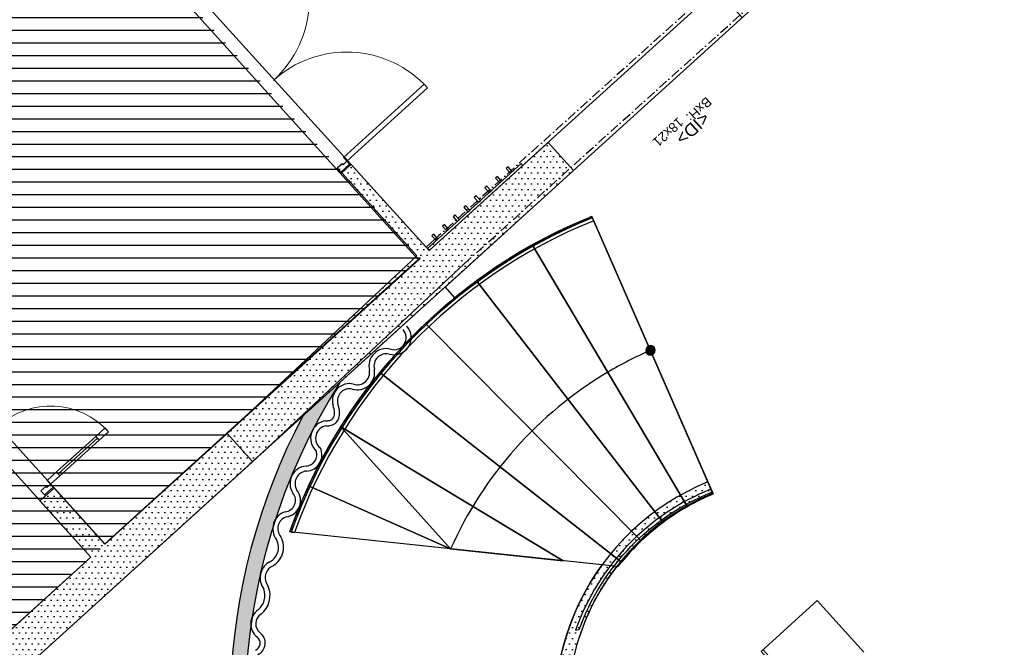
# Model space of a CAD drawing. Header units: millimetres. Extents: x 62961 to 109894, y 64087 to 106742.
# Tile 7 of 35: x 67377 to 75166, y 88611 to 93573. Entities that reach past the tile are written whole.
import ezdxf
from ezdxf.enums import TextEntityAlignment as Align

# ---------------------------------------------------------------- set-up
doc = ezdxf.new("R2010")
doc.units = ezdxf.units.MM
doc.header["$LTSCALE"] = 0.5
doc.header["$MEASUREMENT"] = 0
doc.linetypes.add('Over snittplan', pattern=[260, 150, -50, 10, -50])
doc.linetypes.add('PLINE', pattern=[0])
doc.layers.add('234- Vinduer_ dører_ porter', color=7, linetype='Continuous', lineweight=0)
for name, color, linetype in [('241- Bærende innervegger', 7, 'Continuous'), ('241- Bærende innervegger (Skravur)', 7, 'Continuous'), ('242- Ikke-bærende innervegger IARK', 7, 'Continuous'), ('242- Ikke-bærende innervegger IARK (Skravur)', 7, 'Continuous'), ('244- Vinduer_ dører_ foldevegger', 7, 'Continuous'), ('244- Vinduer_ dører_ foldevegger(Nye konstruksjoner)', 7, 'Continuous'), ('27-- Fast inventar(Nye konstruksjoner)', 7, 'Continuous'), ('279- Annet fast inventar(Nye konstruksjoner)', 7, 'Continuous'), ('281- Innvendige trapper', 7, 'Continuous'), ('287- Andre rekkverk_ håndlister og fendere', 7, 'Continuous'), ('852- Teknisk_symbolsk informasjon_ bygning(Nye konstruksjoner)', 7, 'Continuous'), ('862- M___Nettoareal', 7, 'Continuous'), ('862- M___Nettoareal(Polylinje)', 7, 'Continuous'), ('862- M___Nettoareal(Tekst)', 7, 'Continuous')]:
    doc.layers.add(name, color=color, linetype=linetype)
doc.styles.add('GENERATED_STYLE_1', font='arial.ttf')
pattern_1 = [(0, (0, 0), (0, 86.60254), [0, -50]), (0, (25, 43.3), (0, 86.60254), [0, -50])]

# ---------------------------------------------------------------- blocks, each defined once
blk = doc.blocks.new('BK_U13A_5', base_point=(66205.8, 90277.2))
at = {"layer": '862- M___Nettoareal(Polylinje)', "linetype": 'PLINE', "flags": 128}
blk.add_lwpolyline([(65232.6, 90779), (67180.3, 88636.6), (67940, 89325), (66764.9, 90621.8), (66653.8, 90521.1), (65883.8, 91370.8)], close=True, dxfattribs=at)
at = {"layer": '862- M___Nettoareal(Tekst)', "insert": (65939.3, 90301.2), "char_height": 100, "attachment_point": 1, "rotation": 312.16193, "style": 'GENERATED_STYLE_1'}
blk.add_mtext('\\A1;{\\pql;\\pt0,12050;\\fArial|b0|i0|c0|p0;\\W1.000000;2,8\\fArial|b0|i0|c0|p0;\\W1.000000;\\A1{\\H.66x;\\S^  ;}\\fArial|b0|i0|c0|p0;\\W1.000000; m\\fArial|b0|i0|c0|p0;\\W1.000000;\\A1{\\H.66x;\\S2^  ;}}', dxfattribs=at)
at = {"layer": '862- M___Nettoareal(Tekst)', "style": 'GENERATED_STYLE_1'}
for tag, height, p in [('ROOM_NUMBER', 100, (66306.7, 90611)), ('ROOM_NAME', 200, (66190.2, 90482.7)), ('DUMMY_861', 100, (66537, 90379.6)), ('DUMMY_863', 100, (65957.3, 90317.5)), ('DUMMY_862', 200, (66435.8, 90257.2))]:
    blk.add_attdef(tag, text='', height=height, rotation=312.16193, dxfattribs=at).set_placement(p, align=Align.TOP_LEFT)
blk = doc.blocks.new('Garderobe publikum_U12_6', base_point=(70893.1, 95914.9))
at = {"layer": '862- M___Nettoareal(Polylinje)', "linetype": 'PLINE', "flags": 128}
blk.add_lwpolyline([(66960, 95773.6), (70615.1, 91749), (71576.7, 92620.4), (72910.6, 93829), (73359.8, 94236), (69713.7, 98269)], close=True, dxfattribs=at)
at = {"layer": '862- M___Nettoareal(Tekst)', "insert": (69924.5, 96714.2), "char_height": 100, "attachment_point": 1, "rotation": 312.16193, "style": 'GENERATED_STYLE_1'}
blk.add_mtext('\\A1;{\\pql;\\pt0,12050;\\fArial|b0|i0|c0|p0;\\W1.000000;20,2\\fArial|b0|i0|c0|p0;\\W1.000000;\\A1{\\H.66x;\\S^  ;}\\fArial|b0|i0|c0|p0;\\W1.000000; m\\fArial|b0|i0|c0|p0;\\W1.000000;\\A1{\\H.66x;\\S2^  ;}}', dxfattribs=at)
at = {"layer": '862- M___Nettoareal(Tekst)', "style": 'GENERATED_STYLE_1'}
for tag, height, p in [('ROOM_NUMBER', 100, (70292, 97024)), ('ROOM_NAME', 200, (70175.5, 96895.7)), ('DUMMY_861', 100, (70460.9, 96860.4)), ('DUMMY_863', 100, (69942.5, 96730.5)), ('DUMMY_862', 200, (71843.6, 95099.3))]:
    blk.add_attdef(tag, text='', height=height, rotation=312.16193, dxfattribs=at).set_placement(p, align=Align.TOP_LEFT)
blk = doc.blocks.new('Lager_U13_7', base_point=(66653.1, 93011.3))
at = {"layer": '862- M___Nettoareal(Polylinje)', "linetype": 'PLINE', "flags": 128}
blk.add_lwpolyline([(64283.5, 93354.3), (65894.3, 91582.7), (66664.3, 90732.9), (66775.4, 90833.7), (68049.8, 89430.4), (70528.9, 91676.8), (66882.9, 95709.8)], close=True, dxfattribs=at)
at = {"layer": '862- M___Nettoareal(Tekst)', "insert": (66283.2, 93149.5), "char_height": 100, "attachment_point": 1, "rotation": 312.16193, "style": 'GENERATED_STYLE_1'}
blk.add_mtext('\\A1;{\\pql;\\pt0,12050;\\fArial|b0|i0|c0|p0;\\W1.000000;18,8\\fArial|b0|i0|c0|p0;\\W1.000000;\\A1{\\H.66x;\\S^  ;}\\fArial|b0|i0|c0|p0;\\W1.000000; m\\fArial|b0|i0|c0|p0;\\W1.000000;\\A1{\\H.66x;\\S2^  ;}}', dxfattribs=at)
at = {"layer": '862- M___Nettoareal(Tekst)', "style": 'GENERATED_STYLE_1'}
for tag, height, p in [('ROOM_NUMBER', 100, (66650.6, 93459.4)), ('ROOM_NAME', 200, (66534.1, 93331.1)), ('DUMMY_861', 100, (66819.5, 93295.8)), ('DUMMY_863', 100, (66301.2, 93165.8)), ('DUMMY_862', 200, (67005, 92856.8))]:
    blk.add_attdef(tag, text='', height=height, rotation=312.16193, dxfattribs=at).set_placement(p, align=Align.TOP_LEFT)
blk = doc.blocks.new('Foaje_U17B_9', base_point=(77016.1, 92658))
at = {"layer": '862- M___Nettoareal(Polylinje)', "linetype": 'PLINE', "flags": 128}
blk.add_lwpolyline([(70742.5, 91459.6), (70819.8, 91374.3, -0.080784), (71904.3, 92018.1), (72860.3, 89828.7, 0.505663), (72137.4, 86928.6), (72142.7, 86933), (73774, 85132.4), (83926.2, 94331.5), (79416.5, 99319.8), (79145.3, 99074.1), (78190.4, 100127.5), (77081.8, 99122.5), (78036.7, 98069.1), (71758.9, 92380.6)], format="xyb", close=True, dxfattribs=at)
at = {"layer": '862- M___Nettoareal(Tekst)', "style": 'GENERATED_STYLE_1'}
for tag, height, p in [('ROOM_NUMBER', 100, (77018.8, 93100.4)), ('ROOM_NAME', 200, (76902.4, 92972)), ('DUMMY_861', 100, (77249.1, 92868.9)), ('DUMMY_863', 100, (76669.4, 92806.8)), ('DUMMY_862', 200, (77362.9, 92509.2))]:
    blk.add_attdef(tag, text='', height=height, rotation=312.16193, dxfattribs=at).set_placement(p, align=Align.TOP_LEFT)
blk = doc.blocks.new('Lager_U15a_27', base_point=(69742.3, 87925.6))
at = {"layer": '862- M___Nettoareal(Polylinje)', "linetype": 'PLINE', "flags": 128}
blk.add_lwpolyline([(70742.5, 91459.8), (67376.5, 88409.6), (69724.9, 85821.1), (71681.4, 87599.2, -0.228567), (71984.7, 89263.5), (69513.2, 89523, -0.137894), (70819.8, 91374.3)], format="xyb", close=True, dxfattribs=at)
at = {"layer": '862- M___Nettoareal(Tekst)', "insert": (69372.4, 88063.8), "char_height": 100, "attachment_point": 1, "rotation": 312.16193, "style": 'GENERATED_STYLE_1'}
blk.add_mtext('\\A1;{\\pql;\\pt0,12050;\\fArial|b0|i0|c0|p0;\\W1.000000;11,0\\fArial|b0|i0|c0|p0;\\W1.000000;\\A1{\\H.66x;\\S^  ;}\\fArial|b0|i0|c0|p0;\\W1.000000; m\\fArial|b0|i0|c0|p0;\\W1.000000;\\A1{\\H.66x;\\S2^  ;}}', dxfattribs=at)
at = {"layer": '862- M___Nettoareal(Tekst)', "style": 'GENERATED_STYLE_1'}
for tag, height, p in [('ROOM_NUMBER', 100, (69739.8, 88373.7)), ('ROOM_NAME', 200, (69623.3, 88245.4)), ('DUMMY_861', 100, (69959.9, 88153.5)), ('DUMMY_863', 100, (69390.4, 88080.1)), ('DUMMY_862', 200, (70094.2, 87771.1))]:
    blk.add_attdef(tag, text='', height=height, rotation=312.16193, dxfattribs=at).set_placement(p, align=Align.TOP_LEFT)
blk = doc.blocks.new('Dør metall tofløyet[19]')
at = {"layer": '234- Vinduer_ dører_ porter', "linetype": 'PLINE'}
for centre, start, end in [((68803.1, 93732.4), 312.24579, 42.24579), ((69964.5, 92453.5), 42.24579, 132.24579)]:
    blk.add_arc(centre, 863.8, start, end, dxfattribs=at)
at = {"layer": '244- Vinduer_ dører_ foldevegger', "linetype": 'PLINE'}
for p, q in [((69442.5, 94313.1), (68803.1, 93732.4)), ((68830, 93702.8), (69469.4, 94283.5)), ((69469.4, 94283.5), (69442.5, 94313.1)), ((68781.4, 93768.1), (68752.5, 93799.9)), ((68781.4, 93768.1), (68752.5, 93799.9)), ((68707.4, 93700.9), (68678.5, 93732.7)), ((68707.4, 93700.9), (68678.5, 93732.7)), ((68775.5, 93762.7), (68707.4, 93700.9)), ((68707.4, 93700.9), (68775.5, 93762.7)), ((68707.4, 93700.9), (68775.5, 93762.7)), ((68714.1, 93693.5), (68782.2, 93755.3)), ((68803.1, 93732.4), (68773.5, 93705.5)), ((68775.5, 93762.7), (68781.4, 93768.1)), ((68775.5, 93762.7), (68781.4, 93768.1)), ((68782.2, 93755.3), (68775.5, 93762.7)), ((68782.2, 93755.3), (68803.1, 93732.4)), ((68803.1, 93732.4), (68830, 93702.8)), ((68714.1, 93693.5), (68707.4, 93700.9)), ((68743, 93661.6), (68714.1, 93693.5)), ((68781.5, 93696.6), (68743, 93661.6)), ((68773.5, 93705.5), (68781.5, 93696.6)), ((69937.6, 92483.1), (70577, 93063.9)), ((70603.9, 93034.3), (69964.5, 92453.5)), ((70577, 93063.9), (70603.9, 93034.3)), ((69964.5, 92453.5), (69937.6, 92483.1)), ((69888.3, 92400.6), (69926.8, 92435.5)), ((69917.2, 92368.7), (69888.3, 92400.6)), ((69985.3, 92430.6), (69917.2, 92368.7)), ((69992.1, 92423.2), (69924, 92361.3)), ((69924, 92361.3), (69992.1, 92423.2)), ((69924, 92361.3), (69992.1, 92423.2)), ((69926.8, 92435.5), (69934.9, 92426.6)), ((69934.9, 92426.6), (69964.5, 92453.5)), ((69964.5, 92453.5), (69985.3, 92430.6)), ((69985.3, 92430.6), (69992.1, 92423.2)), ((69992.1, 92423.2), (69998, 92428.6)), ((69992.1, 92423.2), (69998, 92428.6)), ((69998, 92428.6), (70026.9, 92396.7)), ((69998, 92428.6), (70026.9, 92396.7)), ((69917.2, 92368.7), (69924, 92361.3)), ((69924, 92361.3), (69952.9, 92329.5)), ((69924, 92361.3), (69952.9, 92329.5))]:
    blk.add_line(p, q, dxfattribs=at)
blk = doc.blocks.new('Dør[20]')
at = {"layer": '234- Vinduer_ dører_ porter', "linetype": 'PLINE'}
for p, q in [((67178.3, 90389.1), (67110.1, 90327.3)), ((67185, 90381.7), (67116.8, 90319.9)), ((67185, 90381.7), (67178.3, 90389.1)), ((67205.8, 90358.7), (67185, 90381.7)), ((67116.8, 90319.9), (67110.1, 90327.3)), ((67116.8, 90319.9), (67145.7, 90288)), ((67145.7, 90288), (67184.2, 90323)), ((67176.1, 90331.8), (67205.8, 90358.7)), ((67184.2, 90323), (67176.1, 90331.8)), ((67977.8, 90278.2), (68051.9, 90345.4)), ((68078.7, 90315.7), (68004.6, 90248.6)), ((68051.9, 90345.4), (68078.7, 90315.7)), ((67991.2, 90263.4), (67681.4, 89982.7)), ((68004.6, 90248.6), (67977.8, 90278.2)), ((67593.9, 89930.4), (67668, 89997.5)), ((67668, 89997.5), (67694.9, 89967.9)), ((67620.8, 89900.7), (67591.1, 89873.9)), ((67620.8, 89900.7), (67593.9, 89930.4)), ((67694.9, 89967.9), (67620.8, 89900.7)), ((67641.6, 89877.8), (67620.8, 89900.7)), ((67583.1, 89882.8), (67544.5, 89847.9)), ((67544.5, 89847.9), (67573.4, 89816)), ((67573.4, 89816), (67641.6, 89877.8)), ((67648.3, 89870.4), (67580.1, 89808.6)), ((67591.1, 89873.9), (67583.1, 89882.8)), ((67641.6, 89877.8), (67648.3, 89870.4)), ((67573.4, 89816), (67580.1, 89808.6))]:
    blk.add_line(p, q, dxfattribs=at)
at = {"layer": '234- Vinduer_ dører_ porter', "linetype": 'PLINE', "flags": 128}
for points in [[(67991.2, 90263.4), (67681.4, 89982.7), (67668, 89997.5), (67977.8, 90278.2)], [(68004.6, 90248.6), (67694.9, 89967.9), (67681.4, 89982.7), (67991.2, 90263.4)]]:
    blk.add_lwpolyline(points, close=True, dxfattribs=at)
at = {"layer": '234- Vinduer_ dører_ porter', "linetype": 'PLINE'}
blk.add_arc((67620.8, 89900.7), 618, 42.18069, 132.18069, dxfattribs=at)
at = {"layer": '244- Vinduer_ dører_ foldevegger', "linetype": 'PLINE'}
for p, q in [((67178.3, 90389.1), (67110.1, 90327.3)), ((67178.3, 90389.1), (67110.1, 90327.3)), ((67178.3, 90389.1), (67153.4, 90416.5)), ((67178.3, 90389.1), (67153.4, 90416.5)), ((67067.1, 90288.4), (67042.3, 90315.8)), ((67067.1, 90288.4), (67042.3, 90315.8)), ((67110.1, 90327.3), (67067.1, 90288.4)), ((67110.1, 90327.3), (67067.1, 90288.4)), ((67648.3, 89870.4), (67580.1, 89808.6)), ((67648.3, 89870.4), (67580.1, 89808.6)), ((67648.3, 89870.4), (67673.1, 89842.9)), ((67648.3, 89870.4), (67673.1, 89842.9)), ((67580.1, 89808.6), (67537.1, 89769.6)), ((67580.1, 89808.6), (67537.1, 89769.6)), ((67537.1, 89769.6), (67562, 89742.2)), ((67537.1, 89769.6), (67562, 89742.2))]:
    blk.add_line(p, q, dxfattribs=at)
blk = doc.blocks.new('Dørstempel[6]', base_point=(72224.3, 93207.2))
at = {"layer": '852- Teknisk_symbolsk informasjon_ bygning(Nye konstruksjoner)', "char_height": 75, "attachment_point": 1, "rotation": 222.18069, "style": 'GENERATED_STYLE_1'}
for s, insert in [('\\A1;{\\pql;\\pt0,50;\\fArial|b0|i0|c0|p0;\\W1.000000;18\\fArial|b0|i0|c0|p0;\\W1.000000;\\A1{\\H.66x;\\S^  ;}\\fArial|b0|i0|c0|p0;\\W1.000000;\\fArial|b0|i0|c0|p0;\\W1.000000;\\A1{\\H.66x;\\S^  ;}}', (72637.4, 92751.5)), ('\\A1;{\\pql;\\pt0,50;\\fArial|b0|i0|c0|p0;\\W1.000000;x21\\fArial|b0|i0|c0|p0;\\W1.000000;\\A1{\\H.66x;\\S^  ;}\\fArial|b0|i0|c0|p0;\\W1.000000;\\fArial|b0|i0|c0|p0;\\W1.000000;\\A1{\\H.66x;\\S^  ;}}', (72552.6, 92674.7))]:
    blk.add_mtext(s, dxfattribs=dict(at, insert=insert))
at = {"layer": '852- Teknisk_symbolsk informasjon_ bygning(Nye konstruksjoner)', "style": 'GENERATED_STYLE_1'}
for tag, p in [('DUMMY_234', (72453.8, 93039.2)), ('DUMMY_232', (72533, 92951.9)), ('DUMMY_230', (72612.1, 92864.5)), ('strUnitPrefix', (72691.2, 92760.1))]:
    blk.add_attdef(tag, text='', height=75, rotation=222.18069, dxfattribs=at).set_placement(p, align=Align.TOP_RIGHT)
for tag, p in [('DUMMY_235', (72411.5, 93000.8)), ('DUMMY_233', (72490.6, 92913.5)), ('DUMMY_231', (72569.7, 92826.2)), ('DUMMY_229', (72441.2, 92550.6))]:
    blk.add_attdef(tag, text='', height=75, rotation=222.18069, dxfattribs=at).set_placement(p, align=Align.TOP_LEFT)
blk.add_attdef('DUMMY_228', text='', height=100, rotation=222.18069, dxfattribs=at).set_placement((72648.8, 92773), align=Align.BOTTOM_CENTER)
blk = doc.blocks.new('Simple Door Opening[33]')
at = {"layer": '244- Vinduer_ dører_ foldevegger(Nye konstruksjoner)', "linetype": 'PLINE'}
for p, q in [((73092.7, 93589.2), (72891.3, 93811.5)), ((71758.9, 92380.6), (71557.4, 92602.9))]:
    blk.add_line(p, q, dxfattribs=at)
at = {"layer": '852- Teknisk_symbolsk informasjon_ bygning(Nye konstruksjoner)'}
ref = blk.add_blockref('Dørstempel[6]', (72224.3, 93207.2), dxfattribs=at)
ref.add_attrib('strUnitPrefix', 'BxH:', dxfattribs={"color": 7, "height": 75, "rotation": 222.18069, "style": 'GENERATED_STYLE_1'}).set_placement((72691.2, 92760.1), align=Align.TOP_RIGHT)
ref.add_attrib('DUMMY_228', '<ID>', dxfattribs={"color": 7, "height": 100, "rotation": 222.18069, "style": 'GENERATED_STYLE_1'}).set_placement((72648.8, 92773), align=Align.BOTTOM_CENTER)
blk = doc.blocks.new('Underskap[30]', base_point=(73686.4, 88980))
at = {"layer": '27-- Fast inventar(Nye konstruksjoner)', "linetype": 'PLINE'}
for p, q in [((73686.4, 88980), (73241.8, 88577.1)), ((74055.7, 88572.4), (73686.4, 88980)), ((74055.7, 88572.4), (73686.4, 88980)), ((73241.8, 88577.1), (73611.1, 88169.5)), ((73258.1, 88591.9), (73627.4, 88184.3))]:
    blk.add_line(p, q, dxfattribs=at)
blk = doc.blocks.new('Knagger[50]', base_point=(70985.7, 92084.8))
at = {"layer": '27-- Fast inventar(Nye konstruksjoner)', "linetype": 'PLINE', "flags": 128}
for points in [[(71342.7, 92435.3), (70601.7, 91763.9), (70615.1, 91749), (71356.2, 92420.5)], [(71225.2, 92396.3), (71258.8, 92359.2), (71273.6, 92372.7), (71240, 92409.7)], [(71141.2, 92320.2), (71174.8, 92283.1), (71189.6, 92296.6), (71156, 92333.6)], [(71057.2, 92244.1), (71090.8, 92207), (71105.6, 92220.5), (71072, 92257.5)], [(70973.2, 92168), (71006.8, 92130.9), (71021.6, 92144.4), (70988.1, 92181.4)], [(70889.2, 92091.9), (70922.8, 92054.8), (70937.6, 92068.3), (70904.1, 92105.3)], [(70805.3, 92015.8), (70838.8, 91978.7), (70853.7, 91992.2), (70820.1, 92029.2)], [(70721.3, 91939.7), (70754.9, 91902.6), (70769.7, 91916.1), (70736.1, 91953.1)], [(70637.3, 91863.6), (70670.9, 91826.5), (70685.7, 91840), (70652.1, 91877)]]:
    blk.add_lwpolyline(points, close=True, dxfattribs=at)

msp = doc.modelspace()

# ---------------------------------------------------------------- hatches: boundary and pattern name
at = {"linetype": 'Continuous'}
h = msp.add_hatch(dxfattribs=at)
h.set_pattern_fill('Linjer_100_mm', color=256, style=0, pattern_type=2)
h.set_pattern_definition([(0, (67022.16, 92190.14), (0, 100), [])])
h.paths.add_polyline_path([(67175.2, 88632), (63496.2, 92692), (66869.2, 95748.3), (70548.1, 91688.3)])
at = {"layer": '241- Bærende innervegger (Skravur)', "linetype": 'Continuous'}
h = msp.add_hatch(dxfattribs=at)
h.set_pattern_fill('Eksisterende_konstruksjon', color=256, style=0, pattern_type=2)
h.set_pattern_definition(pattern_1)
h.paths.add_polyline_path([(69017.3, 90301.2), (69218.8, 90078.9), (71758.9, 92380.6), (71557.4, 92602.9)])
h = msp.add_hatch(dxfattribs=at)
h.set_pattern_fill('Eksisterende_konstruksjon', color=256, style=0, pattern_type=2)
h.set_pattern_definition(pattern_1)
h.paths.add_polyline_path([(69214.5, 90075.1), (70893.4, 91644), (70690.5, 91865), (69011.4, 90295.8)])
h = msp.add_hatch(dxfattribs=at)
h.set_pattern_fill('Eksisterende_konstruksjon', color=256, style=0, pattern_type=2)
h.set_pattern_definition(pattern_1)
h.paths.add_polyline_path([(67376.5, 88409.6), (69214.5, 90075.1), (69011.4, 90295.8), (67175.2, 88632)])
at = {"layer": '242- Ikke-bærende innervegger IARK (Skravur)', "linetype": 'Continuous'}
h = msp.add_hatch(dxfattribs=at)
h.set_pattern_fill('Eksisterende_konstruksjon', color=256, style=0, pattern_type=2)
h.set_pattern_definition(pattern_1)
h.paths.add_polyline_path([(69924, 92361.3), (70519.7, 91705.4), (70592.8, 91773.7), (69998, 92428.6)])
h = msp.add_hatch(dxfattribs=at)
h.set_pattern_fill('Eksisterende_konstruksjon', color=256, style=0, pattern_type=2)
h.set_pattern_definition(pattern_1)
h.paths.add_polyline_path([(69617.3, 90440, 0.230025), (69465, 86106.3), (69760.2, 85780.8, -0.273336), (69909.5, 90704.8)])
h = msp.add_hatch(dxfattribs=at)
h.set_pattern_fill('Eksisterende_konstruksjon', color=256, style=0, pattern_type=2)
h.set_pattern_definition(pattern_1)
h.paths.add_polyline_path([(72820.1, 89918.6, 0.507525), (72064.9, 86867.7), (72141.6, 86931.8, -0.507525), (72858, 89826)])
h = msp.add_hatch(dxfattribs=at)
h.set_pattern_fill('Eksisterende_konstruksjon', color=256, style=0, pattern_type=2)
h.set_pattern_definition(pattern_1)
h.paths.add_polyline_path([(67648.3, 89870.4), (67537.1, 89769.6), (67940, 89325), (68051.2, 89425.7)])
at = {"layer": '281- Innvendige trapper', "linetype": 'Continuous'}
msp.add_hatch(color=256, dxfattribs=at).paths.add_polyline_path([(72351.9, 90993.1, 1), (72381.9, 90924.4, 1)])

# ---------------------------------------------------------------- linework, layer by layer
at = {"layer": '241- Bærende innervegger', "linetype": 'PLINE'}
msp.add_line((71758.9, 92380.6), (71557.4, 92602.9), dxfattribs=at)
at = {"layer": '241- Bærende innervegger', "linetype": 'Over snittplan', "flags": 128}
for points in [[(79209.6, 99536.7), (70690.5, 91865)], [(70893.4, 91644), (79411, 99314.4)]]:
    msp.add_lwpolyline(points, dxfattribs=at)
at = {"layer": '241- Bærende innervegger', "linetype": 'PLINE', "flags": 128}
for points in [[(71557.4, 92602.9), (70615.1, 91749)], [(69909.5, 90704.8), (71758.9, 92380.6)], [(70690.5, 91865), (70592.8, 91773.7)], [(70519.7, 91705.4), (69011.4, 90295.8)], [(70541, 91681.9), (69017.3, 90301.2)], [(69214.5, 90075.1), (70893.4, 91644)], [(69218.8, 90078.9), (69617.3, 90440)], [(69011.4, 90295.8), (68051.2, 89425.7)], [(69017.3, 90301.2), (69218.8, 90078.9)], [(67376.5, 88409.6), (69214.5, 90075.1)], [(67940, 89325), (67175.2, 88632)]]:
    msp.add_lwpolyline(points, dxfattribs=at)
at = {"layer": '242- Ikke-bærende innervegger IARK', "linetype": 'PLINE'}
for p, q in [((69924, 92361.3), (69992.1, 92423.2)), ((69992.1, 92423.2), (69998, 92428.6)), ((69998, 92428.6), (70026.9, 92396.7)), ((69924, 92361.3), (69952.9, 92329.5)), ((67648.3, 89870.4), (67580.1, 89808.6)), ((67648.3, 89870.4), (67673.1, 89842.9)), ((67580.1, 89808.6), (67537.1, 89769.6)), ((67537.1, 89769.6), (67562, 89742.2))]:
    msp.add_line(p, q, dxfattribs=at)
at = {"layer": '242- Ikke-bærende innervegger IARK', "linetype": 'PLINE', "flags": 128}
for points in [[(70592.8, 91773.7), (69998, 92428.6)], [(69924, 92361.3), (70519.7, 91705.4)], [(72858, 89826), (72820.1, 89918.6)], [(68051.2, 89425.7), (67648.3, 89870.4)], [(67537.1, 89769.6), (67940, 89325)]]:
    msp.add_lwpolyline(points, dxfattribs=at)
at = {"layer": '242- Ikke-bærende innervegger IARK', "linetype": 'PLINE'}
for centre, radius, start, end in [((74002, 88116.4), 4842.4, 147.68767, 208.83802), ((74002, 88116.4), 4962.4, 152.07933, 203.89576), ((73558.3, 88116.9), 1947, 112.27888, 195.42343), ((73558.3, 88116.9), 1847, 112.27888, 219.9147)]:
    msp.add_arc(centre, radius, start, end, dxfattribs=at)
at = {"layer": '279- Annet fast inventar(Nye konstruksjoner)', "linetype": 'PLINE'}
for centre, radius, start, end in [((70338.4, 91059.6), 135.6, 253.62693, 41.63921), ((70338.4, 91059.6), 95.6, 253.226, 41.63921), ((70276.6, 90835.1), 137.3, 75.54551, 194.12367), ((70276.6, 90835.1), 97.3, 75.9403, 194.73058), ((70048.2, 90783.8), 136.8, 252.85682, 11.17218), ((70048.2, 90783.8), 96.8, 252.21397, 10.56234), ((69985.9, 90560.8), 134.9, 75.9621, 195.61011), ((69985.9, 90560.8), 94.9, 76.61606, 195.38968), ((69591.2, 90444.6), 276.7, 3.48353, 16.7997), ((69591.2, 90444.6), 316.7, 3.46154, 16.71547), ((69807.3, 90458.1), 60.1, 317.2275, 3.0993), ((69807.3, 90458.1), 100.1, 316.52502, 3.18326), ((69816.9, 90264.5), 139.2, 97.31089, 227.01076), ((69816.9, 90264.5), 99.2, 99.2936, 231.51643), ((69806.6, 90495.5), 93.2, 265.473, 284.90294), ((69806.6, 90495.5), 133.2, 267.56311, 285.01065), ((69817.2, 90453.3), 49.7, 285.66496, 313.64038), ((69817.2, 90453.3), 89.7, 285.48511, 314.45651), ((69639.5, 90132.1), 88, 272.3644, 20.33885), ((69639.5, 90132.1), 128, 272.71376, 25.32786), ((69653.5, 89906.2), 138.4, 94.26356, 213.14077), ((69653.5, 89906.2), 98.4, 94.58132, 212.04153), ((69467.5, 89772.4), 91.1, 276.02982, 39.68387), ((69467.5, 89772.4), 131.1, 277.97496, 38.51007), ((69517.3, 89549.1), 138.7, 106.85544, 218.32494), ((69517.3, 89549.1), 98.7, 108.67131, 220.05579), ((69294.7, 89401.9), 129.2, 292.75939, 28.28332), ((69294.7, 89401.9), 169.2, 294.21775, 29.65387), ((69425.7, 89160.3), 146.8, 123.49098, 216.86529), ((69425.7, 89160.3), 106.8, 125.21238, 219.58844), ((69169.4, 89021.4), 147.9, 309.00364, 20.11087), ((69169.4, 89021.4), 187.9, 308.3841, 22.15651), ((69336, 88797.2), 131.7, 123.94271, 232.05518), ((69336, 88797.2), 91.7, 123.00336, 231.9364), ((69217.9, 88644.6), 61.2, 292.92638, 52.74737), ((69217.9, 88644.6), 101.2, 293.97358, 52.58147)]:
    msp.add_arc(centre, radius, start, end, dxfattribs=at)
at = {"layer": '281- Innvendige trapper', "linetype": 'PLINE'}
for p, q in [((72863.1, 89822.4), (71904.3, 92018.1)), ((71433.3, 91790.3), (72658.8, 89722.9)), ((72658.8, 89722.9), (71433.3, 91790.3)), ((70991.2, 91507.5), (72467.9, 89598.7)), ((72467.9, 89598.7), (70991.2, 91507.5)), ((70586.5, 91170.5), (72293.2, 89451.6)), ((72293.2, 89451.6), (70586.5, 91170.5)), ((70226.2, 90784.4), (72137.7, 89283.7)), ((72137.7, 89283.7), (70226.2, 90784.4)), ((69916.4, 90354.8), (71676.3, 89294.7)), ((71676.3, 89294.7), (69916.4, 90354.8)), ((69916.4, 90354.8), (70785.6, 89388.7)), ((69662.7, 89888.6), (70785.6, 89388.7)), ((70785.6, 89388.7), (69662.7, 89888.6)), ((72110, 89248.9), (69513.2, 89523)), ((70785.6, 89388.7), (71676.3, 89294.7))]:
    msp.add_line(p, q, dxfattribs=at)
at = {"layer": '281- Innvendige trapper', "linetype": 'PLINE', "flags": 128}
msp.add_lwpolyline([(72351.9, 90993.1, 1), (72381.9, 90924.4, 1)], format="xyb", close=True, dxfattribs=at)
at = {"layer": '281- Innvendige trapper', "linetype": 'PLINE'}
for centre, radius, start, end in [((73470.6, 88118.4), 4199.2, 112.40177, 119.0222), ((73817.5, 88232.8), 4241.4, 116.81305, 117.32965), ((73470.6, 88118.4), 4199.2, 119.0222, 126.18849), ((73470.6, 88118.4), 4199.2, 126.18849, 133.37818), ((73470.6, 88118.4), 4199.2, 133.37818, 140.58944), ((73599.3, 88136.3), 3079.8, 113.58845, 120.65793), ((73470.6, 88118.4), 4199.2, 140.58944, 147.82011), ((73599.3, 88136.3), 3079.8, 120.65793, 156.0053), ((73470.6, 88118.4), 4199.2, 147.82011, 155.06774), ((73470.6, 88118.4), 4199.2, 155.06774, 160.45775), ((73568.2, 88115.2), 1847.1, 112.44357, 119.49537), ((73568.2, 88115.2), 1847.1, 119.49537, 126.56485), ((73568.2, 88115.2), 1847.1, 126.56485, 133.65201), ((73568.2, 88115.2), 1847.1, 133.65201, 140.75657), ((73568.2, 88115.2), 1847.1, 140.75657, 142.13696)]:
    msp.add_arc(centre, radius, start, end, dxfattribs=at)
at = {"layer": '287- Andre rekkverk_ håndlister og fendere', "linetype": 'PLINE'}
for p, q in [((71918.3, 91983.3), (71909, 92006.5)), ((69525.5, 89521.7), (69551, 89519))]:
    msp.add_line(p, q, dxfattribs=at)
at = {"layer": '287- Andre rekkverk_ håndlister og fendere', "linetype": 'PLINE', "flags": 128}
msp.add_lwpolyline([(71802.8, 88751.4, -0.2139), (72853.4, 89837.7), (72844.1, 89860.9, 0.215895), (71774.5, 88746.5)], format="xyb", close=True, dxfattribs=at)
at = {"layer": '287- Andre rekkverk_ håndlister og fendere', "linetype": 'PLINE'}
for radius, end in [(4190.2, 160.45032), (4165.2, 160.3676)]:
    msp.add_arc((73474.1, 88119.6), radius, 111.93295, end, dxfattribs=at)

# ---------------------------------------------------------------- block references
at = {"layer": '244- Vinduer_ dører_ foldevegger', "linetype": 'PLINE'}
for name in ['Dør metall tofløyet[19]', 'Dør[20]']:
    msp.add_blockref(name, (0, 0), dxfattribs=at)
at = {"layer": '244- Vinduer_ dører_ foldevegger(Nye konstruksjoner)', "linetype": 'PLINE'}
msp.add_blockref('Simple Door Opening[33]', (0, 0), dxfattribs=at)
at = {"layer": '27-- Fast inventar(Nye konstruksjoner)', "linetype": 'PLINE'}
for name, p in [('Knagger[50]', (70985.7, 92084.8)), ('Underskap[30]', (73686.4, 88980))]:
    msp.add_blockref(name, p, dxfattribs=at)
at = {"layer": '862- M___Nettoareal', "linetype": 'Continuous'}
msp.add_blockref('Foaje_U17B_9', (77016.1, 92658), dxfattribs=at)
ref = msp.add_blockref('Garderobe publikum_U12_6', (70893.1, 95914.9), dxfattribs=at)
ref.add_attrib('ROOM_NAME', 'Garderobe publikum', dxfattribs={"layer": '862- M___Nettoareal(Tekst)', "color": 7, "height": 200, "rotation": 312.16193, "style": 'GENERATED_STYLE_1'}).set_placement((70175.5, 96895.7), align=Align.TOP_LEFT)
ref.add_attrib('ROOM_NUMBER', 'U12', dxfattribs={"layer": '862- M___Nettoareal(Tekst)', "color": 7, "height": 100, "rotation": 312.16193, "style": 'GENERATED_STYLE_1'}).set_placement((70292, 97024), align=Align.TOP_LEFT)
ref = msp.add_blockref('Lager_U13_7', (66653.1, 93011.3), dxfattribs=at)
ref.add_attrib('ROOM_NAME', 'Lager', dxfattribs={"layer": '862- M___Nettoareal(Tekst)', "color": 7, "height": 200, "rotation": 312.16193, "style": 'GENERATED_STYLE_1'}).set_placement((66534.1, 93331.1), align=Align.TOP_LEFT)
ref.add_attrib('ROOM_NUMBER', 'U13', dxfattribs={"layer": '862- M___Nettoareal(Tekst)', "color": 7, "height": 100, "rotation": 312.16193, "style": 'GENERATED_STYLE_1'}).set_placement((66650.6, 93459.4), align=Align.TOP_LEFT)
ref = msp.add_blockref('Lager_U15a_27', (69742.3, 87925.6), dxfattribs=at)
ref.add_attrib('ROOM_NAME', 'Lager', dxfattribs={"layer": '862- M___Nettoareal(Tekst)', "color": 7, "height": 200, "rotation": 312.16193, "style": 'GENERATED_STYLE_1'}).set_placement((69623.3, 88245.4), align=Align.TOP_LEFT)
ref.add_attrib('ROOM_NUMBER', 'U15a', dxfattribs={"layer": '862- M___Nettoareal(Tekst)', "color": 7, "height": 100, "rotation": 312.16193, "style": 'GENERATED_STYLE_1'}).set_placement((69739.8, 88373.7), align=Align.TOP_LEFT)
ref = msp.add_blockref('BK_U13A_5', (66205.8, 90277.2), dxfattribs=at)
ref.add_attrib('ROOM_NAME', 'BK', dxfattribs={"layer": '862- M___Nettoareal(Tekst)', "color": 7, "height": 200, "rotation": 312.16193, "style": 'GENERATED_STYLE_1'}).set_placement((66190.2, 90482.7), align=Align.TOP_LEFT)
ref.add_attrib('ROOM_NUMBER', 'U13A', dxfattribs={"layer": '862- M___Nettoareal(Tekst)', "color": 7, "height": 100, "rotation": 312.16193, "style": 'GENERATED_STYLE_1'}).set_placement((66306.7, 90611), align=Align.TOP_LEFT)

doc.saveas('drawing.dxf')
